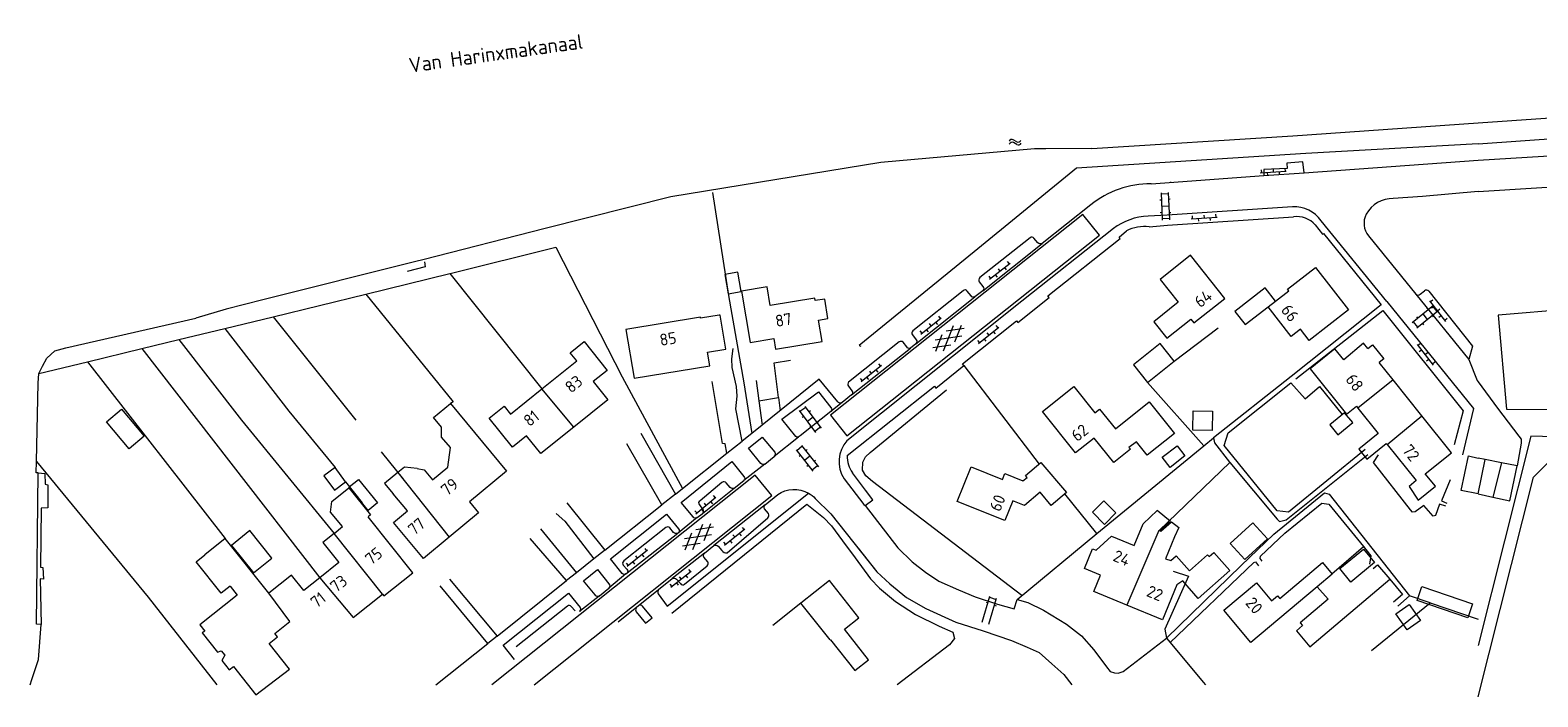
# Model space of a CAD drawing. Header units: metres. Extents: x 157366 to 159470, y 577030 to 578469.
# Tile 3 of 35: x 157755 to 158010, y 577030 to 577143. Entities that reach past the tile are written whole.
import ezdxf

# ---------------------------------------------------------------- set-up
doc = ezdxf.new("R2010")
doc.units = ezdxf.units.M
doc.header["$MEASUREMENT"] = 0
for name, color, linetype, lineweight in [('Gbkn_B01_hoofdgebouw', 1, 'Continuous', 18), ('Gbkn_B02_bijgebouw', 1, 'Continuous', 18), ('Gbkn_B07_tussenmuur', 252, 'Continuous', 18), ('Gbkn_B11_dakrand', 1, 'Continuous', 18), ('Gbkn_B14_dakrand bijgebouw', 1, 'Continuous', 18), ('Gbkn_Q06_walbeschoeiing', 252, 'Continuous', 18), ('Gbkn_S01_gesloten verharding (k)', 252, 'Continuous', 18), ('Gbkn_S02_open verharding', 252, 'Continuous', 18), ('Gbkn_S05_water', 252, 'Continuous', 18), ('Gbkn_T09_insteek sloot', 252, 'Continuous', 18), ('Gbkn_T20_overige afscheiding', 252, 'Continuous', 18), ('Gbkn_V00_kant verharding', 252, 'Continuous', 18), ('Gbkn_Z02_huisnummer', 252, 'Continuous', 18), ('Gbkn_Z07_waternaam', 7, 'Continuous', 18)]:
    doc.layers.add(name, color=color, linetype=linetype, lineweight=lineweight)
doc.styles.add('NLCS-ISO-M1000-T25', font='NLCS-ISO.ttf', dxfattribs={"height": 2.5})

msp = doc.modelspace()

# ---------------------------------------------------------------- linework, layer by layer
at = {"layer": 'Gbkn_B01_hoofdgebouw', "flags": 128}
for points in [[(157957.13, 577097.7), (157951.3, 577105.01), (157946.17, 577100.91), (157949.25, 577097.04), (157945.13, 577093.75), (157947.34, 577090.98), (157951.37, 577094.2), (157951.9, 577093.54), (157957.13, 577097.7)], [(157965.7, 577097.24), (157967.95, 577098.99), (157967.74, 577099.24), (157972.46, 577102.92), (157978.07, 577095.74), (157971.42, 577090.55), (157969.93, 577092.47), (157968.38, 577091.26), (157964.47, 577096.28)], [(157889.96, 577094.3), (157889.41, 577097.58), (157887.79, 577097.31), (157887.72, 577097.73), (157880.2, 577096.47), (157879.67, 577099.67), (157875.32, 577098.94), (157876.77, 577090.23), (157880.78, 577090.9), (157881.09, 577089.09), (157888.95, 577090.4), (157888.34, 577094.03), (157889.96, 577094.3)], [(157964.47, 577096.28), (157965.7, 577097.24)], [(157868.38, 577094.54), (157855.77, 577092.45), (157857.14, 577084.19), (157869.97, 577086.31), (157869.59, 577088.62), (157872.69, 577089.13), (157871.74, 577094.88), (157871.52, 577094.85)], [(157841.53, 577082.38), (157847.43, 577087.13), (157846.32, 577088.51), (157848.67, 577090.4), (157852.6, 577085.51), (157850.23, 577083.61), (157852.69, 577080.56), (157846.92, 577075.92)], [(157981.33, 577089.23), (157980.61, 577090.12)], [(157981.33, 577089.23), (157982.11, 577089.85), (157984.02, 577087.47), (157983.24, 577086.84)], [(157985.6, 577083.9), (157983.24, 577086.84)], [(157846.92, 577075.92), (157841.38, 577071.45), (157838.95, 577074.46), (157836.58, 577072.55), (157832.63, 577077.45), (157835.14, 577079.47), (157836.23, 577078.12), (157841.53, 577082.38)], [(157948.61, 577074.84), (157944.01, 577071.15), (157942.17, 577073.45), (157940.91, 577072.45), (157941.14, 577072.18), (157938.34, 577069.94), (157935.04, 577074.07), (157931.88, 577071.54), (157926.27, 577078.54), (157931.57, 577082.78), (157935.15, 577078.32), (157935.92, 577078.94), (157938.6, 577075.6), (157944.32, 577080.19), (157948.61, 577074.84)], [(157990.48, 577077.83), (157985.6, 577083.9)], [(157820.4, 577068.92), (157821.64, 577068.71), (157823.05, 577067.01), (157825.6, 577069.12), (157826.08, 577072.45), (157824.56, 577074.24), (157824.57, 577075.89), (157823.22, 577077.52), (157826.08, 577079.9), (157835.55, 577068.49), (157829.26, 577063.27), (157830.8, 577061.41), (157825.85, 577057.31)], [(157991.06, 577068.02), (157995.5, 577071.58), (157990.48, 577077.83)], [(157930.31, 577064.84), (157927.75, 577062.67), (157925.88, 577064.89), (157923.25, 577062.66), (157921.24, 577063.47), (157919.88, 577060.11), (157911.82, 577063.36), (157914.19, 577069.22), (157919.5, 577067.07), (157919.9, 577068.06), (157922.96, 577066.83), (157923.65, 577067.42), (157923.4, 577067.72), (157926.01, 577069.93), (157930.31, 577064.84)], [(157825.85, 577057.31), (157821.5, 577053.7), (157816.44, 577059.8), (157818.77, 577061.73), (157816.38, 577064.61)], [(157814.58, 577047.63), (157814.8, 577047.35), (157819.69, 577051.24), (157812.11, 577060.75)], [(157940.52, 577045.8), (157934.94, 577048.11), (157936.09, 577050.89), (157933.36, 577052.02), (157934.74, 577055.33), (157935.34, 577055.08), (157937.96, 577057.46), (157941.77, 577055.88), (157943.31, 577059.56)], [(157795.3, 577047.83), (157787.95, 577057.05), (157784.51, 577054.32)], [(157806.36, 577057.94), (157804.45, 577056.42), (157807.18, 577052.99), (157803.93, 577050.4)], [(157946.08, 577058.41), (157946.32, 577058.31)], [(157948.61, 577057.36), (157947.08, 577053.66)], [(157961.51, 577039.49), (157956.95, 577044.94), (157962.48, 577049.57), (157965.02, 577046.54), (157966.04, 577047.39), (157966.42, 577046.94), (157973.67, 577053.01), (157975.31, 577051.05)], [(157788.75, 577049.01), (157789.95, 577047.5), (157783.63, 577042.47), (157784.47, 577041.42), (157784.06, 577041.09), (157786.64, 577037.86), (157787.26, 577038.07), (157787.87, 577037.31), (157787.36, 577036.41), (157788.6, 577034.84), (157789.32, 577035.41), (157793.14, 577030.6), (157798.82, 577034.97), (157795.36, 577039.32), (157796.77, 577040.44), (157796.33, 577041), (157798.86, 577043.02)], [(157803.93, 577050.4), (157801.23, 577048.25), (157799.13, 577050.89), (157795.3, 577047.83)], [(157890.35, 577039.91), (157890.38, 577039.93), (157894.51, 577034.72), (157896.82, 577036.54), (157892.73, 577041.72), (157895.18, 577043.66), (157890.22, 577049.94), (157885.38, 577046.11)], [(157949.03, 577049.24), (157946.56, 577043.29), (157940.52, 577045.8)], [(157809.62, 577043.68), (157814.58, 577047.63)], [(157974.61, 577046.8), (157969.87, 577042.83), (157970.27, 577042.34), (157969.25, 577041.48), (157971.54, 577038.75)], [(157885.38, 577046.11), (157880.6, 577042.34)]]:
    msp.add_lwpolyline(points, dxfattribs=at)
at = {"layer": 'Gbkn_B02_bijgebouw', "flags": 128}
for points in [[(157965.7, 577097.24), (157963.98, 577099.46), (157958.84, 577095.48), (157960.56, 577093.25), (157964.47, 577096.28)], [(157948.54, 577087.05), (157946.16, 577090.05), (157941.68, 577086.48), (157944.07, 577083.48), (157948.54, 577087.05)], [(157977.41, 577078.36), (157974.89, 577076.29), (157976.27, 577074.61), (157978.79, 577076.68), (157977.41, 577078.36)], [(158000, 577064.61), (157997.11, 577065.22), (157998.35, 577071.03), (158000, 577070.68)], [(158001.19, 577070.44), (158000, 577070.68)], [(158003.98, 577069.88), (158001.19, 577070.44)], [(158002.48, 577064.08), (158005.35, 577063.47), (158006.6, 577069.36), (158003.98, 577069.88)], [(157808.31, 577066.65), (157806.52, 577069.06), (157804.64, 577067.66), (157806.43, 577065.25), (157808.31, 577066.65)], [(158000, 577064.61), (158002.48, 577064.08)]]:
    msp.add_lwpolyline(points, dxfattribs=at)
at = {"layer": 'Gbkn_B07_tussenmuur', "flags": 128}
for points in [[(157846.92, 577075.92), (157841.53, 577082.38)], [(157985.6, 577083.9), (157979.67, 577079.13)], [(157984.61, 577072.98), (157990.48, 577077.83)], [(158000, 577064.61), (158001.19, 577070.44)], [(158003.98, 577069.88), (158002.48, 577064.08)], [(157817.16, 577068.22), (157825.85, 577057.31)], [(157814.58, 577047.63), (157806.36, 577057.94)], [(157945.96, 577058.45), (157940.52, 577045.8)], [(157945.96, 577058.45), (157946.08, 577058.41)], [(157803.93, 577050.4), (157809.62, 577043.68)], [(157798.86, 577043.02), (157795.3, 577047.83)], [(157972.76, 577048.91), (157961.51, 577039.49)], [(157890.35, 577039.91), (157885.38, 577046.11)]]:
    msp.add_lwpolyline(points, dxfattribs=at)
at = {"layer": 'Gbkn_B11_dakrand', "flags": 128}
for points in [[(157871.52, 577094.85), (157868.41, 577094.33), (157868.38, 577094.54)], [(157980.61, 577090.12), (157977.27, 577087.28), (157975.74, 577089.16), (157971.58, 577085.78), (157977.74, 577078.12), (157979.41, 577079.45), (157979.67, 577079.13)], [(157979.67, 577079.13), (157983.11, 577074.85), (157979.8, 577072.16), (157981.16, 577070.48), (157984.46, 577073.16), (157984.61, 577072.98)], [(157984.61, 577072.98), (157989.52, 577066.87), (157988.32, 577065.89), (157989.88, 577063.54), (157992.77, 577065.93), (157991.06, 577068.02)], [(157817.16, 577068.22), (157814.92, 577066.37), (157816.38, 577064.61)], [(157820.4, 577068.92), (157818.28, 577069.15), (157817.16, 577068.22)], [(157806.36, 577057.94), (157807.78, 577059.13), (157805.76, 577061.53), (157805.99, 577063.36), (157808.87, 577065.67), (157812.54, 577061.1), (157812.11, 577060.75)], [(157946.08, 577058.41), (157947.93, 577059.97), (157945.68, 577061.82), (157943.31, 577059.56)], [(157946.32, 577058.31), (157948.13, 577059.9), (157949.34, 577058.91), (157948.61, 577057.36)], [(157788.75, 577049.01), (157787.27, 577047.83), (157783.04, 577053.14), (157784.51, 577054.32)], [(157947.08, 577053.66), (157947.97, 577053.34), (157948.91, 577054.16), (157951.13, 577051.62), (157954.2, 577054.32), (157954.48, 577054.01), (157955.28, 577054.71), (157957.97, 577051.65), (157952.61, 577046.94), (157950.01, 577049.91), (157949.03, 577049.24)], [(157975.31, 577051.05), (157972.76, 577048.91)], [(157972.76, 577048.91), (157974.61, 577046.8)]]:
    msp.add_lwpolyline(points, dxfattribs=at)
at = {"layer": 'Gbkn_B14_dakrand bijgebouw', "flags": 128}
for points in [[(157874.68, 577102.12), (157872.49, 577101.74), (157873.05, 577098.47), (157875.25, 577098.85), (157874.68, 577102.12)], [(157767.84, 577076.82), (157770.36, 577078.94), (157774.21, 577074.38), (157771.69, 577072.25), (157767.84, 577076.82)], [(157951.76, 577078.68), (157955.03, 577078.64), (157954.99, 577075.35), (157951.72, 577075.39), (157951.76, 577078.68)], [(157949.05, 577072.76), (157950.38, 577071.06), (157947.88, 577069.11), (157946.55, 577070.81), (157949.05, 577072.76)], [(157808.91, 577065.81), (157810.49, 577067.08), (157813.7, 577063.1), (157812.13, 577061.82), (157808.91, 577065.81)], [(157938.71, 577061.41), (157936.74, 577059.45), (157934.71, 577061.5), (157936.67, 577063.46), (157938.71, 577061.41)], [(157961.88, 577059.75), (157964.38, 577057.02), (157960.54, 577053.51), (157958.04, 577056.24), (157961.88, 577059.75)], [(157792.7, 577051.28), (157795.8, 577053.77), (157792.09, 577058.4), (157788.99, 577055.91), (157792.7, 577051.28)], [(157980.59, 577055.27), (157982.48, 577052.99), (157978.48, 577049.69), (157976.6, 577051.98), (157980.59, 577055.27)], [(157999.05, 577046.01), (157998.24, 577043.65), (157989.68, 577046.57), (157990.48, 577048.94), (157999.05, 577046.01)], [(157990.23, 577043.19), (157987.99, 577041.62), (157986.08, 577044.34), (157988.31, 577045.91), (157990.23, 577043.19)]]:
    msp.add_lwpolyline(points, dxfattribs=at)
at = {"layer": 'Gbkn_Q06_walbeschoeiing', "flags": 128}
for points in [[(157934.6, 577123.03), (157926.85, 577122.98), (157924.94, 577122.97), (157898.92, 577120.71), (157863.38, 577114.87), (157842.1, 577109.52), (157821.36, 577104.21)], [(157821.36, 577104.21), (157820.2, 577103.95), (157794.28, 577097.44), (157788.12, 577095.88), (157782.95, 577094.32)], [(157821.65, 577103.88), (157821.8, 577103.05), (157818.76, 577102.24)]]:
    msp.add_lwpolyline(points, dxfattribs=at)
at = {"layer": 'Gbkn_S01_gesloten verharding (k)'}
for points in [[(157909.52, 577088.83), (157911.21, 577093.1)], [(157913.01, 577092.58), (157909.99, 577092.13)], [(157911.42, 577090.33), (157912.54, 577093.16)], [(157912.64, 577091.3), (157908.09, 577090.63)], [(157908.19, 577088.76), (157909.31, 577091.59)], [(157910.74, 577089.79), (157907.72, 577089.35)], [(157867.11, 577055.24), (157868.79, 577059.52)], [(157869, 577056.75), (157870.12, 577059.59)], [(157870.22, 577057.72), (157865.68, 577057.04)], [(157865.78, 577055.17), (157866.89, 577058.01)], [(157870.59, 577059), (157867.57, 577058.55)], [(157868.32, 577056.21), (157865.31, 577055.76)]]:
    msp.add_lwpolyline(points, dxfattribs=at)
at = {"layer": 'Gbkn_S02_open verharding'}
for points in [[(157963.12, 577118.94), (157967.52, 577119.2)], [(157963.29, 577119.45), (157963.32, 577118.95)], [(157964.32, 577119.01), (157964.35, 577118.51)], [(157965.29, 577119.57), (157965.32, 577119.07)], [(157966.32, 577119.13), (157966.35, 577118.63)], [(157967.29, 577119.68), (157967.32, 577119.19)], [(157946.35, 577115.55), (157946.55, 577110.95)], [(157947.56, 577115.4), (157946.36, 577115.35)], [(157947.55, 577115.6), (157947.75, 577111.01)], [(157946.41, 577114.3), (157946.11, 577114.29)], [(157947.65, 577113.3), (157946.45, 577113.25)], [(157947.9, 577114.47), (157947.6, 577114.45)], [(157946.5, 577112.2), (157946.2, 577112.19)], [(157947.74, 577111.21), (157946.54, 577111.15)], [(157948, 577112.17), (157947.7, 577112.16)], [(157951.42, 577111.14), (157955.81, 577111.45)], [(157951.59, 577111.66), (157951.62, 577111.16)], [(157952.62, 577111.23), (157952.66, 577110.73)], [(157953.58, 577111.8), (157953.62, 577111.3)], [(157954.62, 577111.37), (157954.65, 577110.87)], [(157955.58, 577111.94), (157955.62, 577111.44)], [(157917.32, 577100.94), (157920.77, 577103.67)], [(157918.74, 577102.7), (157919.05, 577102.31)], [(157919.83, 577102.93), (157920.14, 577102.54)], [(157920.31, 577103.94), (157920.62, 577103.55)], [(157917.17, 577101.46), (157917.48, 577101.07)], [(157918.26, 577101.69), (157918.57, 577101.3)], [(157988.86, 577093.62), (157992.43, 577096.52)], [(157989.62, 577092.69), (157993.18, 577095.59)], [(157990.64, 577095.07), (157991.4, 577094.14)], [(157991.35, 577096.03), (157991.53, 577095.79)], [(157991.8, 577097.27), (157994.51, 577093.81)], [(157992.32, 577097.42), (157991.92, 577097.12)], [(157992.54, 577096.33), (157992.14, 577096.02)], [(157992.27, 577096.39), (157993.03, 577095.46)], [(157993.55, 577095.85), (157993.15, 577095.54)], [(157905.66, 577091.66), (157909.1, 577094.4)], [(157906.6, 577092.41), (157906.91, 577092.02)], [(157907.07, 577093.42), (157907.38, 577093.03)], [(157908.17, 577093.66), (157908.48, 577093.27)], [(157908.64, 577094.67), (157908.95, 577094.28)], [(157915.44, 577090.07), (157918.87, 577092.83)], [(157918.4, 577093.09), (157918.71, 577092.7)], [(157989.01, 577093.74), (157989.77, 577092.81)], [(157989.56, 577094.58), (157989.75, 577094.34)], [(157990.59, 577093.48), (157990.77, 577093.24)], [(157992.21, 577094.8), (157992.4, 577094.57)], [(157993.77, 577094.75), (157993.38, 577094.44)], [(157994.78, 577094.27), (157994.39, 577093.97)], [(157905.51, 577092.18), (157905.82, 577091.79)], [(157915.28, 577090.58), (157915.6, 577090.19)], [(157916.38, 577090.82), (157916.69, 577090.43)], [(157916.84, 577091.84), (157917.16, 577091.45)], [(157917.94, 577092.07), (157918.25, 577091.69)], [(157989.7, 577089.88), (157992.41, 577086.42)], [(157990.21, 577090.03), (157989.82, 577089.73)], [(157990.44, 577088.94), (157990.04, 577088.63)], [(157991.45, 577088.46), (157991.05, 577088.15)], [(157991.67, 577087.36), (157991.28, 577087.05)], [(157895.57, 577083.63), (157899.01, 577086.37)], [(157896.98, 577085.39), (157897.29, 577085)], [(157898.07, 577085.62), (157898.38, 577085.23)], [(157898.54, 577086.64), (157898.85, 577086.25)], [(157992.68, 577086.88), (157992.29, 577086.58)], [(157895.41, 577084.14), (157895.72, 577083.75)], [(157896.5, 577084.38), (157896.82, 577083.98)], [(157885.1, 577078.71), (157887.85, 577075.02)], [(157886.19, 577079.26), (157885.22, 577078.55)], [(157885.85, 577077.7), (157885.61, 577077.52)], [(157886.07, 577079.42), (157888.82, 577075.74)], [(157887.44, 577077.58), (157886.48, 577076.86)], [(157886.99, 577078.68), (157886.75, 577078.5)], [(157887.11, 577076.02), (157886.87, 577075.84)], [(157888.7, 577075.9), (157887.73, 577075.18)], [(157888.37, 577076.84), (157888.13, 577076.66)], [(157884.55, 577072.09), (157887.39, 577068.47)], [(157885.62, 577072.67), (157884.67, 577071.93)], [(157885.49, 577072.83), (157888.33, 577069.21)], [(157886.44, 577072.11), (157886.2, 577071.92)], [(157885.32, 577071.1), (157885.09, 577070.92)], [(157886.91, 577071.02), (157885.97, 577070.28)], [(157886.62, 577069.45), (157886.38, 577069.27)], [(157887.86, 577070.3), (157887.62, 577070.11)], [(157888.21, 577069.36), (157887.27, 577068.62)], [(157870.52, 577064.33), (157870.84, 577063.95)], [(157867.44, 577061.78), (157867.76, 577061.39)], [(157867.61, 577061.27), (157870.99, 577064.08)], [(157868.53, 577062.03), (157868.85, 577061.65)], [(157868.98, 577063.06), (157869.3, 577062.67)], [(157870.07, 577063.31), (157870.39, 577062.93)], [(157872.44, 577055.96), (157875.9, 577058.69)], [(157873.38, 577056.7), (157873.69, 577056.31)], [(157873.86, 577057.72), (157874.17, 577057.33)], [(157874.95, 577057.95), (157875.26, 577057.55)], [(157875.43, 577058.96), (157875.74, 577058.57)], [(157855.97, 577052.39), (157859.41, 577055.13)], [(157857.38, 577054.15), (157857.69, 577053.76)], [(157858.47, 577054.38), (157858.78, 577053.99)], [(157858.94, 577055.4), (157859.25, 577055.01)], [(157872.29, 577056.48), (157872.6, 577056.08)], [(157855.81, 577052.9), (157856.13, 577052.51)], [(157856.91, 577053.13), (157857.22, 577052.74)], [(157863.37, 577048.84), (157866.82, 577051.56)], [(157866.36, 577051.83), (157866.67, 577051.44)], [(157863.21, 577049.35), (157863.52, 577048.96)], [(157864.31, 577049.58), (157864.62, 577049.19)], [(157864.79, 577050.59), (157865.09, 577050.2)], [(157865.88, 577050.82), (157866.19, 577050.43)], [(157916.05, 577042.9), (157917.36, 577047.31)], [(157917.2, 577042.56), (157918.51, 577046.97)], [(157917.3, 577047.12), (157918.45, 577046.78)], [(157916.75, 577046.3), (157917.03, 577046.21)], [(157918.16, 577045.78), (157918.44, 577045.69)]]:
    msp.add_lwpolyline(points, dxfattribs=at)
at = {"layer": 'Gbkn_S05_water'}
for points in [[(157921.33, 577124.54, 0.417728), (157920.62, 577124.29)], [(157921.36, 577124.06, 0.417728), (157920.65, 577123.81)], [(157921.91, 577124.19, 0.417728), (157922.61, 577124.43)], [(157921.94, 577123.71, 0.417728), (157922.65, 577123.95)]]:
    msp.add_lwpolyline(points, format="xyb", dxfattribs=at)
for points in [[(157921.91, 577124.19), (157921.33, 577124.53)], [(157921.94, 577123.71), (157921.36, 577124.06)]]:
    msp.add_lwpolyline(points, dxfattribs=at)
at = {"layer": 'Gbkn_T09_insteek sloot', "flags": 128}
for points in [[(158000, 577127.38), (158024.42, 577129.07), (158041.97, 577129.81), (158059.59, 577129.74), (158072.29, 577129.19), (158083.42, 577127.31), (158094.15, 577125.59), (158103.79, 577118.44)], [(157934.6, 577123.03), (157968.65, 577125.21), (158000, 577127.38)], [(157754.92, 577032.29), (157755.23, 577033.23), (157756.31, 577036.62), (157756.8, 577042.54), (157756.01, 577042.59), (157756.28, 577068.2), (157755.95, 577068.18), (157755.99, 577070.08), (157756.26, 577083.34), (157756.39, 577084.99), (157757.01, 577086.23), (157757.77, 577087.57), (157759.1, 577088.84), (157760.96, 577089.31), (157782.95, 577094.32)]]:
    msp.add_lwpolyline(points, dxfattribs=at)
at = {"layer": 'Gbkn_T20_overige afscheiding', "flags": 128}
for points in [[(158000, 577123.85), (158029.45, 577125.94), (158040.8, 577126.57), (158058.28, 577126.95), (158067.98, 577126.91), (158079.99, 577126.45), (158086.77, 577125.92), (158094.15, 577125.59)], [(158000, 577123.85), (157970.87, 577122.18), (157932.04, 577119.71), (157914.73, 577105.56), (157895.25, 577089.71), (157895.55, 577089.63)], [(157870.43, 577115.62), (157873.14, 577098.18), (157875.73, 577083.39), (157877.07, 577074.86)], [(157796.04, 577094.58), (157811.73, 577098.42), (157825.96, 577101.9), (157826.04, 577101.92), (157843.87, 577106.37), (157855.12, 577084.41), (157865.32, 577065.52)], [(157825.96, 577101.9), (157841.55, 577082.4)], [(157811.73, 577098.42), (157826.52, 577080.22), (157826.08, 577079.9)], [(158015.5, 577095.89), (158003.42, 577094.83), (158004.82, 577078.95), (158017.06, 577078.87), (158027.9, 577078.54), (158027.91, 577087.72)], [(157756.39, 577084.99), (157764.62, 577086.98), (157773.84, 577089.21), (157780.08, 577090.72), (157787.9, 577092.61), (157796.04, 577094.58), (157810.05, 577077.12)], [(157787.9, 577092.61), (157798.73, 577078.64), (157806.52, 577069.06)], [(157948.54, 577087.05), (157955.99, 577092.74)], [(157780.08, 577090.72), (157790.67, 577077.11), (157806.36, 577057.94)], [(157773.84, 577089.21), (157803.93, 577050.41)], [(157764.62, 577086.98), (157787.95, 577057.05)], [(157922.75, 577047.41), (157897.5, 577066.73), (157896.36, 577067.65), (157895.78, 577068.65), (157895.84, 577069.97), (157896.3, 577070.9), (157897.12, 577071.64), (157910.02, 577082.22)], [(157935.48, 577057.94), (157953.6, 577072.75), (157944.07, 577083.48)], [(157953.6, 577072.75), (157955.24, 577074.09)], [(157755.99, 577070.08), (157774.9, 577047.14), (157786.52, 577032.29)], [(157814.35, 577071.75), (157818.11, 577067.03)], [(157945.99, 577058.44), (157957.98, 577069.91)], [(157994.55, 577062.55), (157993.46, 577062.86), (157992.79, 577060.94), (157992.39, 577060.84), (157990.8, 577062.65), (157989.37, 577061.59), (157988.91, 577061.52), (157988.58, 577061.92), (157982.27, 577069.94), (157983.14, 577071.2)], [(157756.28, 577068.2), (157757.43, 577068.09), (157757.47, 577066.26), (157757.9, 577066.18), (157757.93, 577062.25), (157756.81, 577062.23), (157756.69, 577052.22), (157757.04, 577052.14), (157757.16, 577050.21), (157756.63, 577050.26), (157756.8, 577042.54)], [(157995.29, 577066.97), (157993.82, 577063.47), (157994.73, 577063.06)], [(157808.31, 577066.65), (157811.12, 577063.1)], [(157921.96, 577046.76), (157935.48, 577057.94), (157930.07, 577064.64)], [(157975.27, 577051.1), (157980.6, 577055.71)], [(157948.4, 577051.53), (157950.99, 577050.68), (157946.95, 577041.76), (157947.28, 577040.22)], [(157971.52, 577038.76), (157985.07, 577050.17)], [(157981.94, 577038.14), (157991.86, 577046.2), (157988.39, 577047.4)], [(157991.86, 577046.2), (158000, 577043.4)]]:
    msp.add_lwpolyline(points, dxfattribs=at)
at = {"layer": 'Gbkn_V00_kant verharding', "flags": 128}
for points in [[(157970.54, 577118.96), (157970.36, 577120.79), (157967.63, 577120.59), (157967.69, 577119.65), (157963.74, 577119.52), (157963.71, 577118.46)], [(157970.54, 577118.96), (158000, 577121.1)], [(158000, 577121.1), (158021.2, 577122.39), (158042.25, 577122.77), (158059.7, 577122.47), (158076.45, 577120.99), (158092.39, 577119.2), (158096.52, 577118.77), (158102.01, 577118.4), (158103.79, 577118.44), (158105.67, 577118.55), (158119.17, 577117.06), (158138.4, 577114.08), (158156.23, 577110.6), (158176.59, 577106.22), (158189.83, 577102.93), (158196.37, 577101.18), (158210.48, 577096.54), (158233.47, 577088.26), (158254.77, 577079.37), (158272.19, 577070.97), (158286.74, 577063.18), (158306.39, 577051.28), (158327.41, 577037.35), (158335.05, 577032.29)], [(157944.65, 577117.07), (157963.71, 577118.46)], [(157963.71, 577118.46), (157970.54, 577118.96)], [(157947.89, 577117.36), (157948.04, 577117.37)], [(158000, 577115.8), (157990.61, 577114.92)], [(158000, 577115.8), (158018.88, 577116.97), (158019.99, 577116.28), (158020.49, 577115.59), (158021.1, 577111.47)], [(157934.43, 577113.5), (157926.2, 577106.97)], [(157968.61, 577113.18), (157947.39, 577111.75), (157944.15, 577111.6)], [(157990.61, 577114.92), (157985.64, 577114.59)], [(158000, 577030.29), (158009.39, 577067.45), (158014.15, 577072.16), (158031.79, 577071.53), (158032.18, 577071.81), (158038.25, 577096.24), (158042.76, 577114.28), (158042.48, 577114.37), (158042.4, 577114.72), (158032.5, 577114.61), (158032.37, 577073.71), (158008.95, 577074.38), (158000, 577038.95)], [(157933.11, 577111.9), (157890.37, 577077.92), (157893.14, 577074.44), (157935.93, 577108.39)], [(157935.93, 577108.39), (157933.11, 577111.9)], [(157944.34, 577109.81), (157947.43, 577110.06), (157968.77, 577111.49)], [(157984.56, 577097.14), (157973.44, 577110.83)], [(157938.28, 577109.52), (157922.8, 577097.22), (157893.15, 577073.62)], [(157893.2, 577071.09), (157908, 577082.86), (157908.19, 577082.53), (157912.93, 577086.32), (157912.71, 577086.62), (157921.86, 577093.88), (157922.1, 577093.61), (157927.39, 577097.85), (157927.19, 577098.11), (157939.41, 577107.83), (157939.23, 577108.04), (157940.5, 577109.12)], [(157924.2, 577107.95), (157915.64, 577101.2)], [(157925.48, 577107.09), (157924.82, 577107.88)], [(157972.45, 577110.14), (157973.64, 577108.55), (157973.86, 577108.68), (157983.61, 577096.62)], [(157981.47, 577108.3), (157989.45, 577098.42)], [(157916.15, 577099), (157926.2, 577106.97)], [(157915.57, 577100.49), (157916.19, 577099.69)], [(157912.86, 577099), (157904.34, 577092.21)], [(157904.82, 577089.99), (157914.8, 577097.96)], [(157914.18, 577098.11), (157913.54, 577098.91)], [(157916.15, 577099), (157914.8, 577097.96)], [(157989.45, 577098.42), (157998.43, 577087.38)], [(157990.21, 577098.4), (157990.91, 577098.97)], [(157991.66, 577098.91), (157999.08, 577089.62), (157998.43, 577087.38)], [(157983.61, 577096.62), (157968.35, 577084.46), (157955.24, 577074.09), (157955.36, 577073.26), (157957.94, 577069.96), (157957.98, 577069.91), (157965.99, 577060.32), (157966.4, 577059.96), (157967.49, 577060.21), (157981.31, 577071.31)], [(157969.16, 577084.08), (157983.89, 577095.66), (157997.5, 577078.67), (157995.95, 577072.91)], [(157984.56, 577097.14), (157999.21, 577079.09), (157997.34, 577071.2)], [(157901.99, 577090.34), (157893.45, 577083.54)], [(157903.28, 577089.47), (157902.67, 577090.26)], [(157904.82, 577089.99), (157903.91, 577089.29)], [(157904.25, 577091.51), (157904.89, 577090.71)], [(157872.84, 577071.49), (157875.41, 577073.53), (157874.34, 577079), (157874.5, 577080.06), (157874.58, 577081.18), (157874.46, 577082.81), (157873.77, 577085.99), (157873.67, 577087.46), (157873.91, 577089.19)], [(157893.96, 577081.36), (157903.91, 577089.29)], [(157998.43, 577087.38), (157999.85, 577083.78), (158000, 577083.57)], [(157878.27, 577080.39), (157881.6, 577080.92), (157880.86, 577086.79), (157883.6, 577087.23)], [(157912.93, 577086.32), (157925.7, 577069.67)], [(157864.17, 577064.6), (157865.32, 577065.52), (157872.84, 577071.49), (157872.54, 577073.09), (157872.13, 577073.14), (157870.38, 577083.62)], [(157891.61, 577080.2), (157888.49, 577084.05), (157877.07, 577074.86)], [(157877.82, 577083.83), (157878.27, 577080.39), (157878.82, 577076.25)], [(157893.41, 577082.86), (157894.02, 577082.06)], [(157980.86, 577072.15), (157967.93, 577061.5), (157965.98, 577061.77), (157957.01, 577072.79), (157957.68, 577074.94), (157968.32, 577083.42), (157970.72, 577080.69), (157973.14, 577082.79), (157977.02, 577078.03)], [(158000, 577083.57), (158003.27, 577079.14)], [(157881.6, 577080.92), (157881.88, 577078.67)], [(157884.54, 577074.35), (157882.16, 577077.27), (157888.33, 577081.87), (157890.43, 577079.25)], [(157892.36, 577080.1), (157890.45, 577078.55)], [(157893.96, 577081.36), (157892.36, 577080.1)], [(157890.45, 577078.55), (157885.24, 577074.46)], [(158003.27, 577079.14), (158006.92, 577074.37), (158007.3, 577073.88), (158007.3, 577073.22), (158006.6, 577069.36)], [(157858.27, 577074.89), (157864.17, 577064.6), (157861.85, 577062.76)], [(157877.07, 577074.86), (157875.41, 577073.53)], [(157852.21, 577055.1), (157861.85, 577062.76), (157855.9, 577073.1)], [(157878.61, 577069.78), (157876.49, 577072.35), (157878.84, 577074.21), (157880.95, 577071.66)], [(157884.95, 577074.23), (157880.86, 577070.97)], [(157867.12, 577060.72), (157865.12, 577063.18), (157873.7, 577070.1), (157875.73, 577067.54)], [(157879.26, 577069.65), (157875.73, 577066.87)], [(157879.26, 577069.65), (157880.86, 577070.97)], [(157880.46, 577064.34), (157877.66, 577067.81), (157833.08, 577032.29)], [(157892.69, 577067.19), (157896.01, 577062.82), (157896.28, 577062.63), (157897.54, 577063.61), (157896.31, 577065.27), (157894.09, 577068.17)], [(157840.22, 577032.29), (157880.46, 577064.34)], [(157861.21, 577047.71), (157862.75, 577045.65), (157886.65, 577064.75)], [(157872.02, 577066.56), (157868.3, 577063.47)], [(157868.74, 577061.31), (157874.09, 577065.57)], [(157873.4, 577065.69), (157872.75, 577066.48)], [(157874.09, 577065.57), (157875.73, 577066.87)], [(157879.31, 577062.79), (157881.45, 577064.52)], [(157947.28, 577040.22), (157959.91, 577052.53), (157965.4, 577057.78), (157973.99, 577064.8), (157974.78, 577064.59), (157988.39, 577047.4), (157986.42, 577045.63)], [(157845.74, 577063.12), (157852.21, 577055.1), (157852.13, 577055.04), (157850.34, 577053.61)], [(157863.55, 577044.45), (157886.36, 577062.9), (157889.19, 577060.63), (157890.53, 577059.2), (157892.42, 577056.65), (157894.54, 577053.79), (157897.16, 577050.27), (157898.66, 577048.69), (157901.41, 577046.44), (157904.78, 577044.21), (157908.76, 577042.23), (157911.12, 577041.23), (157911.36, 577040.16), (157910.52, 577039.07), (157901.68, 577032.29)], [(157868.19, 577062.79), (157868.75, 577062.01)], [(157879.31, 577062.79), (157870.62, 577055.91)], [(157879.87, 577061.29), (157879.24, 577062.11)], [(157887.81, 577063.85), (157890.45, 577061.27), (157898.21, 577051.44)], [(157896.28, 577062.63), (157901.81, 577055.51), (157904.19, 577053.13), (157906.49, 577051.36), (157908.72, 577049.88), (157912.04, 577048.39), (157914.9, 577047.18), (157918.68, 577045.96), (157921.45, 577045.16), (157921.96, 577046.76), (157923.79, 577046.24), (157926.42, 577044.93), (157930.35, 577042.6), (157932.85, 577040.58), (157934.98, 577038.21), (157937.1, 577035.38), (157937.75, 577034.56), (157938.44, 577034.33), (157939.1, 577034.3), (157939.94, 577034.57), (157947.28, 577040.22), (157947.88, 577039.5), (157953.46, 577032.76), (157953.85, 577032.29)], [(157963.45, 577053.22), (157963.12, 577053.68), (157963.17, 577054.11), (157967.3, 577057.95), (157973.53, 577063.05), (157974.74, 577062.89), (157980.6, 577055.71), (157981.86, 577054.16), (157981.6, 577052.71)], [(157843.93, 577061.33), (157845.42, 577060), (157850.34, 577053.61), (157847.4, 577051.26)], [(157855.14, 577051.16), (157853.16, 577053.61), (157862.65, 577061.21), (157864.66, 577058.72)], [(157867.84, 577060.6), (157864.65, 577058.05)], [(157867.84, 577060.6), (157868.68, 577061.26), (157868.71, 577061.28), (157868.74, 577061.31)], [(157872.88, 577054.63), (157879.77, 577060.56)], [(157833.95, 577040.54), (157845.73, 577049.94), (157839.57, 577057.06)], [(157841.3, 577058.73), (157847.4, 577051.26), (157845.73, 577049.94)], [(157862.51, 577058.93), (157855.41, 577053.27)], [(157855.98, 577051.25), (157864.55, 577057.96)], [(157863.83, 577058.1), (157863.19, 577058.88)], [(157864.65, 577058.05), (157864.55, 577057.96)], [(157869.04, 577054.59), (157863.6, 577050.31)], [(157869.04, 577054.59), (157870.62, 577055.91)], [(157871.39, 577055.8), (157871.97, 577055.02)], [(157895.08, 577055.44), (157898.21, 577051.44), (157900.41, 577049.39), (157903.24, 577047.11), (157906.51, 577045.24), (157911.58, 577042.9), (157916.22, 577041.46), (157921.04, 577039.83), (157923.68, 577038.7), (157925.68, 577037.77), (157927.85, 577035.86), (157929.9, 577034.04), (157931.23, 577032.29)], [(157850.53, 577047.54), (157848.6, 577049.92), (157850.95, 577051.81), (157852.88, 577049.42)], [(157855.3, 577052.57), (157855.92, 577051.86)], [(157865.7, 577049.35), (157869.53, 577052.46)], [(157869.62, 577053.13), (157868.96, 577053.92)], [(157947.88, 577039.5), (157962.02, 577053), (157962.33, 577053.1), (157962.81, 577052.44)], [(157982.24, 577051.97), (157983, 577052.63), (157985.07, 577050.17), (157987.22, 577047.6), (157985.66, 577046.32)], [(157823.59, 577032.29), (157832.4, 577039.31), (157824.34, 577049.09)], [(157825.92, 577050.2), (157833.95, 577040.54), (157832.4, 577039.31)], [(157855.77, 577051.08), (157852.88, 577048.65)], [(157855.77, 577051.08), (157855.98, 577051.25)], [(157861.29, 577048.46), (157863.6, 577050.31)], [(157864.33, 577050.21), (157864.98, 577049.46)], [(157836.93, 577036.61), (157834.99, 577039.01), (157846.06, 577047.84), (157848.01, 577045.42)], [(157851.23, 577047.33), (157847.88, 577044.74)], [(157851.3, 577047.39), (157852.88, 577048.65)], [(157854.45, 577042.99), (157861.29, 577048.46)], [(157845.87, 577045.63), (157837.17, 577038.73)], [(157847.16, 577044.82), (157846.52, 577045.56)], [(157857.91, 577045.68), (157857.48, 577045.32)], [(157857.49, 577044.69), (157859.08, 577042.74), (157860.18, 577043.66), (157858.59, 577045.62)]]:
    msp.add_lwpolyline(points, dxfattribs=at)
at = {"layer": 'Gbkn_V00_kant verharding'}
for points in [[(157944.65, 577117.07, 0.177026), (157934.43, 577113.5)], [(157973.44, 577110.83, 0.2615), (157968.61, 577113.18)], [(157985.64, 577114.59, 0.287075), (157981.07, 577111.92)], [(157944.15, 577111.6, 0.151378), (157938.28, 577109.52)], [(157972.45, 577110.14, 0.243564), (157968.77, 577111.49)], [(157981.07, 577111.92, 0.312032), (157981.47, 577108.3)], [(157924.82, 577107.88, 0.399052), (157924.2, 577107.95)], [(157944.34, 577109.81, 0.137906), (157940.5, 577109.12)], [(157915.64, 577101.2, 0.315188), (157915.57, 577100.49)], [(157913.54, 577098.91, 0.479723), (157912.86, 577099)], [(157989.45, 577098.42, 0.445037), (157990.21, 577098.4)], [(157991.66, 577098.91, 0.449147), (157990.91, 577098.97)], [(157902.67, 577090.26, 0.370944), (157901.99, 577090.34)], [(157904.34, 577092.21, 0.346181), (157904.25, 577091.51)], [(157893.45, 577083.54, 0.326051), (157893.41, 577082.86)], [(157893.15, 577073.62, 0.335777), (157892.69, 577067.19)], [(157893.2, 577071.09, 0.158501), (157894.09, 577068.17)], [(157872.75, 577066.48, 0.365385), (157872.02, 577066.56)], [(157868.3, 577063.47, 0.55776), (157868.19, 577062.79)], [(157879.77, 577060.56, 0.395831), (157879.87, 577061.29)], [(157863.19, 577058.88, 0.392365), (157862.51, 577058.93)], [(157871.97, 577055.02, 0.2252), (157872.88, 577054.63)], [(157855.41, 577053.27, 0.443086), (157855.3, 577052.57)], [(157869.53, 577052.46, 0.381205), (157869.62, 577053.13)], [(157864.98, 577049.46, 0.448658), (157865.7, 577049.35)], [(157861.29, 577048.46, 0.210286), (157861.21, 577047.71)], [(157846.52, 577045.56, 0.436774), (157845.87, 577045.63)], [(157857.48, 577045.32, 0.244535), (157857.49, 577044.69)], [(157858.59, 577045.62, 0.497579), (157857.91, 577045.68)]]:
    msp.add_lwpolyline(points, format="xyb", dxfattribs=at)
at = {"layer": 'Gbkn_V00_kant verharding', "extrusion": (0, 0, -1)}
for points in [[(-157926.2, 577106.97, 0.293714), (-157925.48, 577107.09)], [(-157914.79, 577097.96, 0.399152), (-157914.18, 577098.11)], [(-157916.19, 577099.69, 0.429531), (-157916.15, 577099)], [(-157904.89, 577090.71, 0.390382), (-157904.82, 577089.99)], [(-157903.91, 577089.29, 0.396827), (-157903.28, 577089.47)], [(-157892.36, 577080.1, 0.433748), (-157891.61, 577080.2)], [(-157894.01, 577082.06, 0.394121), (-157893.96, 577081.36)], [(-157890.43, 577079.25, 0.419496), (-157890.45, 577078.55)], [(-157885.24, 577074.46, 0.518644), (-157884.54, 577074.35)], [(-157879.26, 577069.65, 0.391682), (-157878.61, 577069.78)], [(-157880.95, 577071.66, 0.368324), (-157880.86, 577070.97)], [(-157875.73, 577067.54, 0.467062), (-157875.73, 577066.87)], [(-157874.09, 577065.57, 0.346638), (-157873.4, 577065.69)], [(-157881.45, 577064.52, 0.284321), (-157886.65, 577064.75)], [(-157886.65, 577064.75, 0.074769), (-157887.81, 577063.85)], [(-157868.75, 577062.01, 0.421782), (-157868.74, 577061.31)], [(-157879.24, 577062.11, 0.404608), (-157879.31, 577062.79)], [(-157867.84, 577060.6, 0.382595), (-157867.12, 577060.72)], [(-157864.55, 577057.96, 0.314382), (-157863.83, 577058.1)], [(-157864.66, 577058.72, 0.393986), (-157864.65, 577058.05)], [(-157868.96, 577053.92, 0.294195), (-157869.03, 577054.59)], [(-157870.62, 577055.91, 0.284623), (-157871.39, 577055.8)], [(-157855.92, 577051.86, 0.373399), (-157855.98, 577051.25)], [(-157852.88, 577049.42, 0.389851), (-157852.88, 577048.65)], [(-157855.77, 577051.08, 0.375658), (-157855.14, 577051.16)], [(-157863.6, 577050.31, 0.334226), (-157864.33, 577050.21)], [(-157851.3, 577047.39, 0.514514), (-157850.53, 577047.54)], [(-157848.01, 577045.42, 0.378844), (-157847.88, 577044.74)]]:
    msp.add_lwpolyline(points, format="xyb", dxfattribs=at)

# ---------------------------------------------------------------- texts
at = {"layer": 'Gbkn_Z02_huisnummer', "style": 'NLCS-ISO-M1000-T25'}
for s, rotation, p in [('64', 38.5883, (157952.99, 577096)), ('87', 9.5, (157881.23, 577092.84)), ('66', 307.9705, (157966.51, 577095.69)), ('85', 9.3776, (157861.65, 577089.63)), ('83', 38.8298, (157846.47, 577081.55)), ('68', 308.7493, (157977.43, 577083.93)), ('81', 38.8298, (157839.43, 577075.88)), ('62', 38.7493, (157932.15, 577073.35)), ('72', 308.7493, (157987.04, 577071.96)), ('79', 39.5635, (157825.49, 577064.17)), ('60', 67.9752, (157919.08, 577061.47)), ('77', 39.6442, (157819.93, 577057.49)), ('75', 38.5435, (157812.63, 577052.48)), ('24', 337.411, (157938.03, 577053.37)), ('73', 38.5435, (157806.72, 577047.83)), ('22', 337.411, (157943.71, 577047.39)), ('71', 38.5435, (157803.4, 577045.19)), ('20', 309.967, (157960.5, 577046.09))]:
    msp.add_text(s, height=2, rotation=rotation, dxfattribs=at).set_placement(p)
at = {"layer": 'Gbkn_Z07_waternaam', "style": 'NLCS-ISO-M1000-T25'}
msp.add_text('Van Harinxmakanaal', height=2.5, rotation=7.9923, dxfattribs=at).set_placement((157819.22, 577135.85))

doc.saveas('drawing.dxf')
